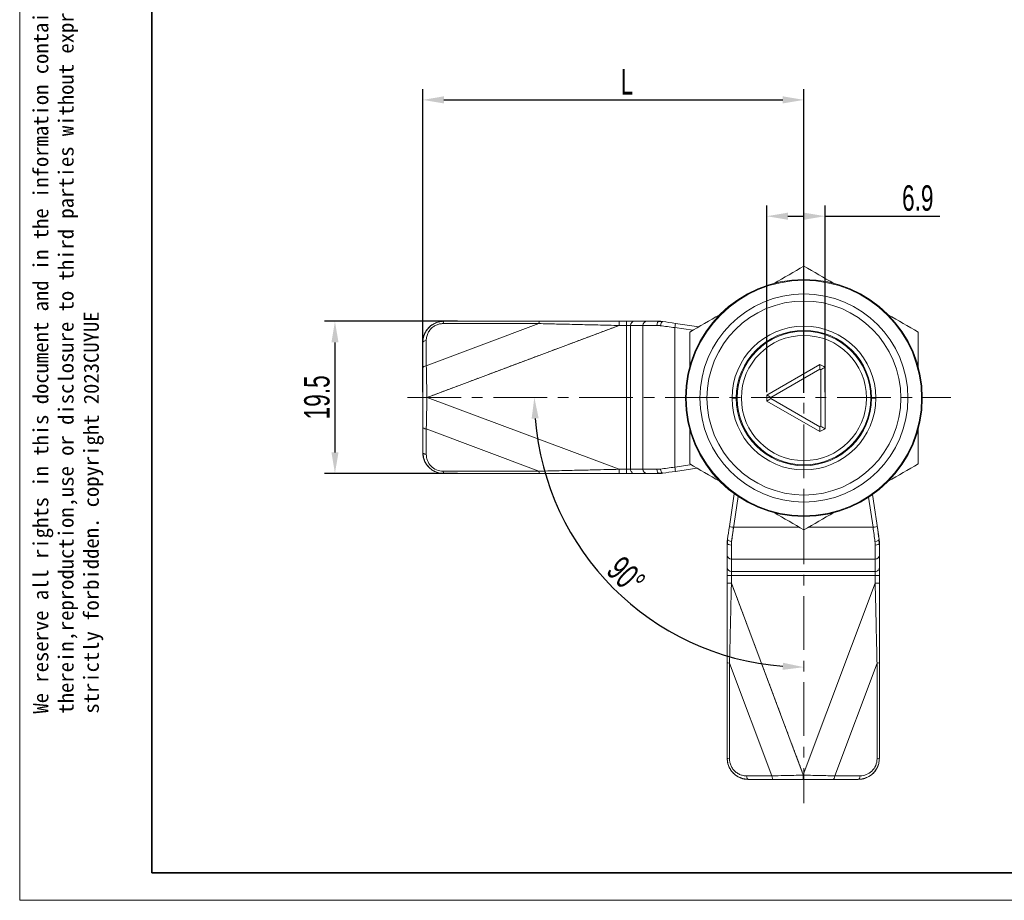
# Model space of a CAD drawing. Header units: millimetres. Extents: x 2948 to 3214, y 1377 to 1606.
# Tile 1 of 12: x 2948 to 3064, y 1377 to 1481. Entities that reach past the tile are written whole.
import ezdxf

# ---------------------------------------------------------------- set-up
doc = ezdxf.new("R2010")
doc.units = ezdxf.units.MM
doc.linetypes.add('CENTER', pattern=[10.16, 6.35, -1.27, 1.27, -1.27])
doc.layers.get('Defpoints').update_dxf_attribs({"lineweight": 18})
for name, color, linetype, lineweight in [('1', 7, 'Continuous', 18), ('10', 7, 'Continuous', 18), ('20', 7, 'Continuous', 18), ('中心线层', 1, 'CENTER', 18), ('尺寸线层', 3, 'Continuous', 18), ('粗实线层', 7, 'Continuous', 35), ('细实线层', 3, 'Continuous', 18)]:
    doc.layers.add(name, color=color, linetype=linetype, lineweight=lineweight)
doc.styles.get("Standard").update_dxf_attribs({"font": 'arial.ttf'})
doc.styles.add('标准', font='txt', dxfattribs={"width": 0.667})
doc.dimstyles.new('对齐', dxfattribs={"dimtxt": 3, "dimasz": 2.5, "dimexe": 1.25, "dimexo": 0.625, "dimtad": 1, "dimdsep": 46, "dimtxsty": '标准', "dimcen": 2.5, "dimdle": 5, "dimclrd": 3, "dimclre": 3, "dimclrt": 3, "dimadec": 0, "dimazin": 0, "dimtfac": 1, "dimtmove": 0, "dimatfit": 3, "dimfxl": 1, "dimtolj": 1, "dimarcsym": 0})

# ---------------------------------------------------------------- blocks, each defined once
blk = doc.blocks.new('*D18')
at = {"layer": 'Defpoints', "color": 0, "transparency": 16777216}
for p in [(3000.17, 1445.72), (2985.04, 1427.72), (3000.17, 1427.72)]:
    blk.add_point(p, dxfattribs=at)
at = {"layer": '尺寸线层', "color": 3, "linetype": 'Continuous', "lineweight": -2, "transparency": 16777216}
for p, q in [((2999.55, 1445.72), (2983.79, 1445.72)), ((2985.04, 1443.22), (2985.04, 1430.22)), ((2999.55, 1427.72), (2983.79, 1427.72))]:
    blk.add_line(p, q, dxfattribs=at)
at = {"layer": '尺寸线层', "color": 3, "transparency": 16777216}
for points in [[(2984.63, 1443.22), (2985.46, 1443.22), (2985.04, 1445.72)], [(2984.63, 1430.22), (2985.46, 1430.22), (2985.04, 1427.72)]]:
    blk.add_solid(points, dxfattribs=at)
at = {"layer": '尺寸线层', "color": 3, "transparency": 16777216, "insert": (2982.92, 1436.72), "char_height": 3, "width": 11.2995, "attachment_point": 5, "rotation": 90, "style": '标准'}
blk.add_mtext('\\A1;19.5', dxfattribs=at)
blk = doc.blocks.new('*D19')
at = {"layer": 'Defpoints', "color": 0, "transparency": 16777216}
for p in [(3040.5, 1471.88), (2995.42, 1436.72), (3040.5, 1436.64)]:
    blk.add_point(p, dxfattribs=at)
at = {"layer": '尺寸线层', "color": 3, "linetype": 'Continuous', "lineweight": -2, "transparency": 16777216}
for p, q in [((2995.42, 1437.34), (2995.42, 1473.13)), ((3040.5, 1437.27), (3040.5, 1473.13)), ((2997.92, 1471.88), (3038, 1471.88))]:
    blk.add_line(p, q, dxfattribs=at)
at = {"layer": '尺寸线层', "color": 3, "transparency": 16777216}
for points in [[(2997.92, 1472.3), (2997.92, 1471.46), (2995.42, 1471.88)], [(3038, 1472.3), (3038, 1471.46), (3040.5, 1471.88)]]:
    blk.add_solid(points, dxfattribs=at)
at = {"layer": '尺寸线层', "color": 3, "transparency": 16777216, "insert": (3019.57, 1474.01), "char_height": 3, "width": 6, "attachment_point": 5, "style": '标准'}
blk.add_mtext('\\A1;L', dxfattribs=at)
blk = doc.blocks.new('*D20')
at = {"layer": 'Defpoints', "color": 0, "transparency": 16777216}
for p in [(3040.5, 1453.85), (2993.61, 1436.72), (3057.89, 1436.72), (3012.89, 1420.77), (3040.5, 1388.77)]:
    blk.add_point(p, dxfattribs=at)
at = {"layer": '尺寸线层', "color": 3, "linetype": 'Continuous', "lineweight": -2, "transparency": 16777216}
blk.add_arc((3040.5, 1436.72), 31.88, 184.4937, 265.5063, dxfattribs=at)
at = {"layer": '尺寸线层', "color": 3, "transparency": 16777216}
for points in [[(3008.3, 1434.2), (3009.13, 1434.24), (3008.62, 1436.72)], [(3038.02, 1405.35), (3037.98, 1404.51), (3040.5, 1404.83)]]:
    blk.add_solid(points, dxfattribs=at)
at = {"layer": '尺寸线层', "color": 3, "transparency": 16777216, "insert": (3019.46, 1415.67), "char_height": 3, "width": 10.2042, "attachment_point": 5, "rotation": 315, "style": '标准'}
blk.add_mtext('\\A1;90°', dxfattribs=at)
blk = doc.blocks.new('*D28')
at = {"layer": 'Defpoints', "color": 0, "transparency": 16777216}
for p in [(3043, 1458.13), (3036.1, 1436.72), (3043, 1436.72)]:
    blk.add_point(p, dxfattribs=at)
at = {"layer": '尺寸线层', "color": 3, "linetype": 'Continuous', "lineweight": -2, "transparency": 16777216}
for p, q in [((3036.1, 1437.34), (3036.1, 1459.38)), ((3043, 1437.34), (3043, 1459.38)), ((3038.6, 1458.13), (3040.5, 1458.13)), ((3043, 1458.13), (3056.58, 1458.13))]:
    blk.add_line(p, q, dxfattribs=at)
at = {"layer": '尺寸线层', "color": 3, "transparency": 16777216}
for points in [[(3038.6, 1458.55), (3038.6, 1457.71), (3036.1, 1458.13)], [(3040.5, 1458.55), (3040.5, 1457.71), (3043, 1458.13)]]:
    blk.add_solid(points, dxfattribs=at)
at = {"layer": '尺寸线层', "color": 3, "transparency": 16777216, "insert": (3053.96, 1460.26), "char_height": 3, "width": 8.5764, "attachment_point": 5, "style": '标准'}
blk.add_mtext('\\A1;6.9', dxfattribs=at)

msp = doc.modelspace()

# ---------------------------------------------------------------- linework, layer by layer
at = {"layer": '1', "color": 0, "linetype": 'CENTER', "lineweight": 5}
for points in [[(3018.632, 1445.217), (2995.923, 1436.701)], [(3031.924, 1414.774), (3040.44, 1392.066)]]:
    msp.add_open_spline(points, degree=1, dxfattribs=at)
at = {"layer": '10', "color": 0, "linetype": 'Continuous', "lineweight": 5}
for p, q in [((3040.499, 1450.641), (3040.499, 1450.557)), ((3040.499, 1450.557), (3040.499, 1448.938)), ((3040.499, 1448.106), (3040.499, 1448.938)), ((3040.499, 1444.541), (3040.499, 1444.641)), ((3040.499, 1444.541), (3040.499, 1444.041)), ((3031.999, 1436.641), (3032.499, 1436.641)), ((3048.999, 1436.641), (3048.499, 1436.641)), ((3040.499, 1428.741), (3040.499, 1429.241)), ((3040.499, 1428.741), (3040.499, 1428.641)), ((3040.499, 1425.177), (3040.499, 1424.345)), ((3040.499, 1422.725), (3040.499, 1424.345)), ((3040.499, 1422.641), (3040.499, 1422.725))]:
    msp.add_line(p, q, dxfattribs=at)
at = {"layer": '10', "color": 0, "linetype": 'Continuous'}
for p, q in [((3026.999, 1444.436), (3026.999, 1440.349)), ((3053.999, 1444.436), (3053.999, 1440.349)), ((3036.114, 1436.996), (3042.385, 1440.617)), ((3042.999, 1440.262), (3042.999, 1433.021)), ((3042.399, 1440.047), (3036.6, 1436.699)), ((3042.499, 1433.293), (3042.499, 1439.99)), ((3042.385, 1432.666), (3036.114, 1436.287)), ((3036.6, 1436.583), (3042.399, 1433.235)), ((3026.999, 1432.933), (3026.999, 1428.847)), ((3053.999, 1432.933), (3053.999, 1428.847))]:
    msp.add_line(p, q, dxfattribs=at)
for radius, start, end in [(14, 90, 270), (14, 270, 90), (8, 0, 180), (7.9, 90, 270), (7.4, 90, 270), (7.9, 270, 90), (7.4, 270, 90), (4.4, 55.37646, 64.62354), (3.9, 59.14811, 60.85189), (4.4, 175.37646, 184.62354), (8, 180, 0), (3.9, 179.14811, 180.85189), (3.9, 299.14811, 300.85189), (4.4, 295.37646, 304.62354)]:
    msp.add_arc((3040.499, 1436.641), radius, start, end, dxfattribs=at)
at = {"layer": '10', "color": 0, "linetype": 'Continuous', "lineweight": 5}
for radius, start, end in [(13.916, 90, 270), (13.916, 270, 90), (12.297, 90, 270), (12.297, 270, 90), (11.465, 90, 270), (11.465, 270, 90), (8.5, 0, 180), (8.5, 180, 0)]:
    msp.add_arc((3040.499, 1436.641), radius, start, end, dxfattribs=at)
at = {"layer": '10', "color": 0, "linetype": 'Continuous'}
for points in [[(3040.499, 1452.23), (3039.336, 1451.558), (3038.158, 1450.878), (3036.961, 1450.187)], [(3044.038, 1450.187), (3042.84, 1450.878), (3041.663, 1451.558), (3040.499, 1452.23)], [(3030.538, 1446.479), (3029.34, 1445.787), (3028.163, 1445.107), (3026.999, 1444.436)], [(3053.999, 1444.436), (3052.836, 1445.107), (3051.658, 1445.787), (3050.461, 1446.479)], [(3042.385, 1440.617), (3042.393, 1440.428), (3042.397, 1440.238), (3042.399, 1440.047)], [(3042.499, 1439.99), (3042.665, 1440.084), (3042.832, 1440.174), (3042.999, 1440.262)], [(3036.6, 1436.699), (3036.435, 1436.796), (3036.273, 1436.895), (3036.114, 1436.996)], [(3036.114, 1436.287), (3036.273, 1436.388), (3036.435, 1436.487), (3036.6, 1436.583)], [(3042.999, 1433.021), (3042.832, 1433.108), (3042.665, 1433.199), (3042.499, 1433.293)], [(3042.399, 1433.235), (3042.397, 1433.045), (3042.393, 1432.855), (3042.385, 1432.666)], [(3026.999, 1428.847), (3028.163, 1428.175), (3029.34, 1427.496), (3030.538, 1426.804)], [(3050.461, 1426.804), (3051.658, 1427.496), (3052.836, 1428.175), (3053.999, 1428.847)], [(3036.961, 1423.096), (3038.158, 1422.404), (3039.336, 1421.725), (3040.499, 1421.053)], [(3040.499, 1421.053), (3041.663, 1421.725), (3042.84, 1422.404), (3044.038, 1423.096)]]:
    msp.add_open_spline(points, degree=3, dxfattribs=at)
at = {"layer": '20', "color": 0, "linetype": 'Continuous', "lineweight": 5}
for p, q in [((3009.158, 1445.437), (2995.841, 1440.443)), ((2995.965, 1436.717), (3018.632, 1445.217)), ((3009.158, 1445.437), (2997.841, 1445.437)), ((3019.526, 1445.217), (3018.632, 1445.217)), ((3019.526, 1445.217), (3019.526, 1445.717)), ((3019.526, 1428.217), (3019.526, 1445.217)), ((3019.996, 1445.217), (3019.526, 1445.217)), ((3021.466, 1445.217), (3019.996, 1445.217)), ((3019.996, 1445.217), (3019.996, 1428.217)), ((3021.466, 1428.217), (3021.466, 1445.217)), ((3023.107, 1445.217), (3021.466, 1445.217)), ((3025.225, 1444.965), (3025.225, 1428.468)), ((3025.225, 1444.965), (3027.36, 1444.644)), ((2995.841, 1440.443), (2995.841, 1443.437)), ((3018.632, 1428.217), (2995.965, 1436.717)), ((2995.841, 1432.99), (3009.158, 1427.996)), ((2995.841, 1432.99), (2995.841, 1429.996)), ((3027.055, 1428.744), (3025.225, 1428.468)), ((3009.158, 1427.996), (2997.841, 1427.996)), ((3018.632, 1428.217), (3019.526, 1428.217)), ((3019.526, 1428.217), (3019.996, 1428.217)), ((3019.526, 1427.717), (3019.526, 1428.217)), ((3019.996, 1428.217), (3021.466, 1428.217)), ((3021.466, 1428.217), (3023.107, 1428.217)), ((3031.921, 1419.68), (3032.723, 1425)), ((3048.139, 1424.91), (3048.673, 1421.367)), ((3032.175, 1421.367), (3039.955, 1421.367)), ((3041.043, 1421.367), (3048.673, 1421.367)), ((3031.924, 1419.249), (3031.924, 1417.608)), ((3048.924, 1417.608), (3048.924, 1419.249)), ((3048.924, 1417.608), (3031.924, 1417.608)), ((3031.924, 1417.608), (3031.924, 1416.138)), ((3048.924, 1416.138), (3048.924, 1417.608)), ((3031.924, 1416.138), (3031.924, 1415.668)), ((3031.924, 1416.138), (3048.924, 1416.138)), ((3048.924, 1415.668), (3048.924, 1416.138)), ((3031.924, 1415.668), (3031.424, 1415.668)), ((3048.924, 1415.668), (3031.924, 1415.668)), ((3031.924, 1415.668), (3031.924, 1414.774)), ((3040.424, 1392.107), (3031.924, 1414.774)), ((3048.924, 1414.774), (3040.424, 1392.107)), ((3048.924, 1414.774), (3048.924, 1415.668)), ((3049.424, 1415.668), (3048.924, 1415.668)), ((3031.704, 1405.3), (3036.697, 1391.984)), ((3031.704, 1405.3), (3031.704, 1393.984)), ((3044.151, 1391.984), (3049.145, 1405.3)), ((3049.145, 1405.3), (3049.145, 1393.984)), ((3036.697, 1391.984), (3033.704, 1391.984)), ((3044.151, 1391.984), (3047.145, 1391.984))]:
    msp.add_line(p, q, dxfattribs=at)
at = {"layer": '20', "color": 0, "linetype": 'Continuous'}
for p, q in [((3009.241, 1445.717), (2997.924, 1445.717)), ((3018.632, 1445.717), (3019.526, 1445.717)), ((3018.632, 1445.217), (3018.632, 1445.717)), ((3020.466, 1445.717), (3019.526, 1445.717)), ((3021.936, 1445.717), (3020.466, 1445.717)), ((3023.372, 1445.717), (3021.936, 1445.717)), ((3025.299, 1445.46), (3028.054, 1445.045)), ((2995.424, 1443.217), (2995.424, 1440.223)), ((2995.424, 1440.223), (2995.424, 1436.717)), ((2995.424, 1436.717), (2995.424, 1433.21)), ((2995.965, 1436.717), (2995.947, 1436.717)), ((2995.424, 1433.21), (2995.424, 1430.217)), ((2997.924, 1427.717), (3009.241, 1427.717)), ((3018.632, 1427.717), (3018.632, 1428.216)), ((3019.526, 1427.717), (3018.632, 1427.717)), ((3019.526, 1427.717), (3020.466, 1427.717)), ((3020.466, 1427.717), (3021.936, 1427.717)), ((3021.936, 1427.717), (3023.372, 1427.717)), ((3027.848, 1428.357), (3025.299, 1427.973)), ((3031.681, 1421.442), (3032.265, 1425.319)), ((3048.598, 1425.221), (3049.345, 1420.266)), ((3031.424, 1419.514), (3031.424, 1418.078)), ((3049.424, 1418.078), (3049.424, 1419.514)), ((3031.424, 1418.078), (3031.424, 1416.608)), ((3049.424, 1416.608), (3049.424, 1418.078)), ((3031.424, 1416.608), (3031.424, 1415.668)), ((3049.424, 1415.668), (3049.424, 1416.608)), ((3031.424, 1414.774), (3031.424, 1415.668)), ((3031.924, 1414.774), (3031.424, 1414.774)), ((3049.424, 1414.774), (3048.924, 1414.774)), ((3049.424, 1415.668), (3049.424, 1414.774)), ((3031.424, 1405.383), (3031.424, 1394.066)), ((3049.424, 1394.066), (3049.424, 1405.383)), ((3033.924, 1391.566), (3036.918, 1391.566)), ((3040.424, 1392.107), (3040.424, 1392.089)), ((3040.424, 1392.089), (3040.424, 1392.066)), ((3043.93, 1391.566), (3046.924, 1391.566))]:
    msp.add_line(p, q, dxfattribs=at)
for centre, major_axis, ratio, start_param, end_param in [((3009.241, 1445.217), (0, -0.5), 0.1842885, 3.1415908, 4.2556159), ((3023.372, 1445.217), (0, -0.5), 0.5293795, 3.1415926, 4.712389), ((3025.298, 1445.46), (3.531, -0.532), 0.0000343, 1.5705317, 2.0030219), ((2995.924, 1443.217), (0.5, 0), 0.4472136, 1.7369552, 3.1415926), ((2995.924, 1440.223), (-0.5, 0), 0.4472136, 4.8785479, 6.2831853), ((2995.924, 1433.21), (0.5, 0), 0.4472136, 3.1415927, 4.5462301), ((2995.924, 1430.217), (-0.5, 0), 0.4472136, 0, 1.4046375), ((3009.241, 1428.217), (0, -0.5), 0.1842885, 5.169162, 6.2831853), ((3023.372, 1428.217), (0, -0.5), 0.5293794, 4.712389, 6.2831853), ((3025.299, 1427.973), (-3.534, -0.533), 0.0000088, 1.1387701, 1.5709007), ((3031.681, 1421.441), (0.532, 3.531), 0.0000343, 1.5705317, 2.0030219), ((3049.167, 1421.441), (0.533, -3.534), 0.0000088, 1.1387701, 1.5709007), ((3031.924, 1419.514), (0.5, 0), 0.5293795, 3.1415926, 4.712389), ((3048.924, 1419.514), (0.5, 0), 0.5293794, 4.712389, 6.2831853), ((3031.924, 1405.383), (0.5, 0), 0.1842885, 3.1415908, 4.2556159), ((3048.924, 1405.383), (0.5, 0), 0.1842885, 5.169162, 6.2831853), ((3033.924, 1392.066), (0, 0.5), 0.4472136, 1.7369552, 3.1415926), ((3036.918, 1392.066), (0, -0.5), 0.4472136, 4.8785479, 6.2831853), ((3043.93, 1392.066), (0, 0.5), 0.4472136, 3.1415927, 4.5462301), ((3046.924, 1392.066), (0, -0.5), 0.4472136, 0, 1.4046375)]:
    msp.add_ellipse(centre, major_axis=major_axis, ratio=ratio, start_param=start_param, end_param=end_param, dxfattribs=at)
at = {"layer": '20', "color": 0, "linetype": 'Continuous', "lineweight": 5}
for centre, major_axis, start_param, end_param in [((3020.466, 1445.217), (0, 0.5), 0, 1.5707963), ((3021.936, 1445.217), (0, -0.5), 3.1415927, 4.712389), ((3020.466, 1428.217), (0, 0.5), 1.5707963, 3.1415927), ((3021.936, 1428.217), (0, -0.5), 4.712389, 6.2831853), ((3031.924, 1418.078), (0.5, 0), 3.1415927, 4.712389), ((3048.924, 1418.078), (0.5, 0), 4.712389, 6.2831853), ((3031.924, 1416.608), (-0.5, 0), 0, 1.5707963), ((3048.924, 1416.608), (-0.5, 0), 1.5707963, 3.1415927)]:
    msp.add_ellipse(centre, major_axis=major_axis, ratio=0.9396926, start_param=start_param, end_param=end_param, dxfattribs=at)
at = {"layer": '20', "color": 0, "linetype": 'Continuous'}
for points, knots in [([(2997.924, 1445.717), (2997.694, 1445.698), (2997.215, 1445.66), (2996.519, 1445.331), (2995.925, 1444.789), (2995.505, 1444.051), (2995.452, 1443.5), (2995.424, 1443.217)], [0, 0, 0, 0, 0.6760088, 1.4094766, 2.1966815, 3.0339348, 3.9207223, 3.9207223, 3.9207223, 3.9207223]), ([(2997.93, 1445.707), (2997.763, 1445.71), (2997.435, 1445.68), (2996.947, 1445.533), (2996.502, 1445.289), (2996.121, 1444.965), (2995.828, 1444.593), (2995.692, 1444.326), (2995.64, 1444.194)], [0, 0, 0, 0, 0.4929208, 0.988606, 1.4850043, 1.9799081, 2.4719073, 2.9140149, 2.9140149, 2.9140149, 2.9140149]), ([(3018.632, 1445.717), (3018.055, 1445.717), (3016.482, 1445.717), (3014.125, 1445.717), (3011.568, 1445.717), (3010.017, 1445.717), (3009.241, 1445.717)], [0, 0, 0, 0, 1.7211058, 4.6946003, 7.0409483, 9.3907918, 9.3907918, 9.3907918, 9.3907918]), ([(3023.107, 1445.217), (3023.143, 1445.217), (3023.249, 1445.215), (3023.392, 1445.206), (3023.499, 1445.193), (3023.533, 1445.189)], [0, 0, 0, 0, 0.10974136, 0.32651152, 0.42714445, 0.42714445, 0.42714445, 0.42714445]), ([(3023.372, 1445.717), (3023.422, 1445.717), (3023.521, 1445.714), (3023.67, 1445.703), (3023.77, 1445.691), (3023.819, 1445.683)], [0, 0, 0, 0, 0.1496086, 0.29921721, 0.44881546, 0.44881546, 0.44881546, 0.44881546]), ([(2995.924, 1436.717), (2995.868, 1436.717), (2995.746, 1436.717), (2995.581, 1436.717), (2995.451, 1436.717), (2995.433, 1436.717), (2995.424, 1436.717)], [0, 0, 0, 0, 0.10579575, 0.23467075, 0.36034082, 0.49970401, 0.49970401, 0.49970401, 0.49970401]), ([(2997.924, 1427.717), (2997.709, 1427.733), (2997.279, 1427.765), (2996.671, 1428.023), (2996.075, 1428.473), (2995.544, 1429.216), (2995.466, 1429.865), (2995.424, 1430.217)], [0, 0, 0, 0, 0.6344766, 1.2646004, 1.8977834, 2.8261562, 3.9188995, 3.9188995, 3.9188995, 3.9188995]), ([(2995.641, 1429.237), (2995.693, 1429.106), (2995.828, 1428.84), (2996.121, 1428.468), (2996.502, 1428.144), (2996.947, 1427.9), (2997.435, 1427.753), (2997.763, 1427.723), (2997.93, 1427.725)], [0, 0, 0, 0, 0.4397749, 0.931944, 1.4270294, 1.9236178, 2.4194967, 2.9126076, 2.9126076, 2.9126076, 2.9126076]), ([(3009.241, 1427.717), (3010.017, 1427.717), (3011.568, 1427.717), (3013.682, 1427.717), (3015.459, 1427.717), (3016.796, 1427.717), (3017.818, 1427.717), (3018.396, 1427.717), (3018.632, 1427.717)], [0, 0, 0, 0, 2.3493619, 4.6954731, 6.3382235, 7.6682963, 8.6860192, 9.3907891, 9.3907891, 9.3907891, 9.3907891]), ([(3023.533, 1428.244), (3023.499, 1428.24), (3023.392, 1428.228), (3023.249, 1428.218), (3023.143, 1428.217), (3023.107, 1428.217)], [0, 0, 0, 0, 0.1005871, 0.31735751, 0.42715249, 0.42715249, 0.42715249, 0.42715249]), ([(3031.424, 1419.514), (3031.424, 1419.564), (3031.427, 1419.663), (3031.438, 1419.812), (3031.45, 1419.912), (3031.458, 1419.961)], [0, 0, 0, 0, 0.1496086, 0.29921721, 0.44881546, 0.44881546, 0.44881546, 0.44881546]), ([(3031.924, 1419.25), (3031.924, 1419.285), (3031.926, 1419.391), (3031.935, 1419.534), (3031.948, 1419.641), (3031.952, 1419.675)], [0, 0, 0, 0, 0.10974136, 0.32651152, 0.42714445, 0.42714445, 0.42714445, 0.42714445]), ([(3048.896, 1419.675), (3048.901, 1419.641), (3048.913, 1419.534), (3048.922, 1419.391), (3048.924, 1419.285), (3048.924, 1419.25)], [0, 0, 0, 0, 0.1005871, 0.31735751, 0.42715249, 0.42715249, 0.42715249, 0.42715249]), ([(3031.424, 1414.774), (3031.424, 1414.197), (3031.424, 1412.624), (3031.424, 1410.268), (3031.424, 1407.711), (3031.424, 1406.159), (3031.424, 1405.383)], [0, 0, 0, 0, 1.7211058, 4.6946003, 7.0409483, 9.3907918, 9.3907918, 9.3907918, 9.3907918]), ([(3049.424, 1405.383), (3049.424, 1406.159), (3049.424, 1407.71), (3049.424, 1409.824), (3049.424, 1411.602), (3049.424, 1412.938), (3049.424, 1413.96), (3049.424, 1414.538), (3049.424, 1414.774)], [0, 0, 0, 0, 2.3493619, 4.6954731, 6.3382235, 7.6682963, 8.6860192, 9.3907891, 9.3907891, 9.3907891, 9.3907891]), ([(3031.424, 1394.066), (3031.443, 1393.836), (3031.481, 1393.357), (3031.809, 1392.661), (3032.352, 1392.067), (3033.09, 1391.647), (3033.641, 1391.594), (3033.924, 1391.566)], [0, 0, 0, 0, 0.6760088, 1.4094766, 2.1966815, 3.0339348, 3.9207223, 3.9207223, 3.9207223, 3.9207223]), ([(3031.433, 1394.072), (3031.431, 1393.905), (3031.46, 1393.577), (3031.608, 1393.089), (3031.852, 1392.644), (3032.176, 1392.263), (3032.548, 1391.97), (3032.814, 1391.834), (3032.946, 1391.782)], [0, 0, 0, 0, 0.4929208, 0.988606, 1.4850043, 1.9799081, 2.4719073, 2.9140149, 2.9140149, 2.9140149, 2.9140149]), ([(3049.424, 1394.066), (3049.408, 1393.851), (3049.376, 1393.421), (3049.118, 1392.813), (3048.668, 1392.218), (3047.925, 1391.686), (3047.275, 1391.608), (3046.924, 1391.566)], [0, 0, 0, 0, 0.6344766, 1.2646004, 1.8977834, 2.8261562, 3.9188995, 3.9188995, 3.9188995, 3.9188995]), ([(3047.904, 1391.783), (3048.035, 1391.835), (3048.301, 1391.97), (3048.673, 1392.263), (3048.997, 1392.644), (3049.241, 1393.089), (3049.388, 1393.577), (3049.417, 1393.906), (3049.415, 1394.072)], [0, 0, 0, 0, 0.4397749, 0.931944, 1.4270294, 1.9236178, 2.4194967, 2.9126076, 2.9126076, 2.9126076, 2.9126076]), ([(3040.424, 1392.066), (3040.424, 1392.011), (3040.424, 1391.888), (3040.424, 1391.723), (3040.424, 1391.593), (3040.424, 1391.576), (3040.424, 1391.566)], [0, 0, 0, 0, 0.10579575, 0.23467075, 0.36034082, 0.49970401, 0.49970401, 0.49970401, 0.49970401])]:
    msp.add_open_spline(points, degree=3, knots=knots, dxfattribs=at)
for points, degree in [([(2995.841, 1443.437), (2995.846, 1443.612), (2995.888, 1443.942), (2996.048, 1444.355), (2996.304, 1444.745), (2996.635, 1445.051), (2997.009, 1445.273), (2997.424, 1445.408), (2997.701, 1445.437), (2997.841, 1445.437)], 3), ([(3023.738, 1445.657), (3023.278, 1445.685)], 1), ([(3023.819, 1445.683), (3023.793, 1445.687), (3023.765, 1445.677), (3023.737, 1445.655)], 3), ([(2995.64, 1444.194), (2995.413, 1443.762), (2995.453, 1443.271)], 2), ([(2995.947, 1436.717), (2995.939, 1436.717), (2995.932, 1436.717), (2995.924, 1436.717)], 3), ([(2995.453, 1430.163), (2995.413, 1429.671), (2995.641, 1429.237)], 2), ([(3023.278, 1427.747), (3023.738, 1427.775)], 1), ([(3023.819, 1427.75), (3023.77, 1427.743), (3023.67, 1427.73), (3023.521, 1427.719), (3023.422, 1427.717), (3023.372, 1427.717)], 3), ([(3031.483, 1419.88), (3031.455, 1419.42)], 1), ([(3031.458, 1419.961), (3031.454, 1419.935), (3031.464, 1419.907), (3031.485, 1419.879)], 3), ([(3049.393, 1419.42), (3049.365, 1419.881)], 1), ([(3049.391, 1419.961), (3049.398, 1419.912), (3049.411, 1419.812), (3049.422, 1419.663), (3049.424, 1419.564), (3049.424, 1419.514)], 3), ([(3033.704, 1391.984), (3033.528, 1391.988), (3033.198, 1392.03), (3032.786, 1392.19), (3032.396, 1392.446), (3032.089, 1392.777), (3031.867, 1393.151), (3031.733, 1393.566), (3031.703, 1393.843), (3031.704, 1393.984)], 3), ([(3032.946, 1391.782), (3033.379, 1391.555), (3033.87, 1391.595)], 2), ([(3036.918, 1391.566), (3037.275, 1391.566), (3038.011, 1391.566), (3039.197, 1391.566), (3040.01, 1391.566), (3040.424, 1391.566)], 3), ([(3040.424, 1391.566), (3040.839, 1391.566), (3041.651, 1391.566), (3042.837, 1391.566), (3043.573, 1391.566), (3043.93, 1391.566)], 3), ([(3046.978, 1391.595), (3047.47, 1391.555), (3047.904, 1391.783)], 2)]:
    msp.add_open_spline(points, degree=degree, dxfattribs=at)
at = {"layer": '20', "color": 0, "linetype": 'Continuous', "lineweight": 5}
for points in [[(2997.924, 1445.717), (2997.89, 1445.717), (2997.857, 1445.604), (2997.841, 1445.437)], [(3023.538, 1445.22), (3023.536, 1445.209), (3023.535, 1445.199), (3023.533, 1445.189)], [(3023.533, 1445.189), (3024.061, 1445.12), (3024.643, 1445.043), (3025.225, 1444.965)], [(3023.737, 1445.655), (3023.651, 1445.589), (3023.567, 1445.415), (3023.538, 1445.22)], [(3025.299, 1445.46), (3025.299, 1445.46), (3025.264, 1445.224), (3025.225, 1444.965)], [(2997.841, 1427.996), (2997.857, 1427.829), (2997.89, 1427.717), (2997.924, 1427.717)], [(3025.225, 1428.468), (3024.643, 1428.391), (3024.062, 1428.313), (3023.533, 1428.244)], [(3023.533, 1428.244), (3023.535, 1428.235), (3023.536, 1428.225), (3023.537, 1428.215)], [(3023.819, 1427.75), (3023.698, 1427.732), (3023.581, 1427.923), (3023.537, 1428.215)], [(3025.225, 1428.468), (3025.264, 1428.209), (3025.299, 1427.973), (3025.299, 1427.973)], [(3031.681, 1421.442), (3031.681, 1421.442), (3031.916, 1421.406), (3032.175, 1421.367)], [(3031.952, 1419.675), (3032.021, 1420.204), (3032.098, 1420.785), (3032.175, 1421.367)], [(3048.673, 1421.367), (3048.932, 1421.406), (3049.167, 1421.442), (3049.167, 1421.442)], [(3048.673, 1421.367), (3048.75, 1420.785), (3048.827, 1420.204), (3048.896, 1419.675)], [(3031.485, 1419.879), (3031.551, 1419.793), (3031.725, 1419.709), (3031.921, 1419.68)], [(3031.921, 1419.68), (3031.931, 1419.678), (3031.942, 1419.677), (3031.952, 1419.675)], [(3048.896, 1419.675), (3048.906, 1419.677), (3048.916, 1419.678), (3048.925, 1419.679)], [(3049.391, 1419.961), (3049.409, 1419.84), (3049.218, 1419.723), (3048.925, 1419.679)], [(3031.424, 1394.066), (3031.424, 1394.032), (3031.537, 1393.999), (3031.704, 1393.984)], [(3049.145, 1393.984), (3049.311, 1393.999), (3049.424, 1394.032), (3049.424, 1394.066)]]:
    msp.add_open_spline(points, degree=3, dxfattribs=at)
for points, knots in [([(3018.632, 1445.217), (3017.798, 1445.236), (3016.148, 1445.274), (3013.686, 1445.332), (3011.357, 1445.386), (3009.855, 1445.421), (3009.158, 1445.437)], [0, 0, 0, 0, 2.4859735, 4.9221522, 7.3630304, 9.4760446, 9.4760446, 9.4760446, 9.4760446]), ([(2995.841, 1440.443), (2995.851, 1439.949), (2995.875, 1438.765), (2995.906, 1437.471), (2995.924, 1436.717)], [0, 0, 0, 0, 1.5574509, 3.7274362, 3.7274362, 3.7274362, 3.7274362]), ([(2995.924, 1436.717), (2995.915, 1436.34), (2995.901, 1435.692), (2995.88, 1434.723), (2995.86, 1433.846), (2995.847, 1433.265), (2995.841, 1432.99)], [0, 0, 0, 0, 1.088277, 1.8747714, 2.8518054, 3.7277662, 3.7277662, 3.7277662, 3.7277662]), ([(2997.841, 1427.996), (2997.575, 1427.996), (2997.032, 1428.105), (2996.127, 1428.738), (2995.841, 1429.504), (2995.841, 1429.996)], [0, 0, 0, 0, 0.7822085, 1.5644169, 3.1288338, 3.1288338, 3.1288338, 3.1288338]), ([(3009.158, 1427.996), (3009.855, 1428.012), (3011.357, 1428.047), (3013.554, 1428.099), (3016.015, 1428.154), (3017.665, 1428.193), (3018.632, 1428.217)], [0, 0, 0, 0, 2.1134409, 4.554675, 6.5920366, 9.4760451, 9.4760451, 9.4760451, 9.4760451]), ([(3031.924, 1414.774), (3031.905, 1413.94), (3031.866, 1412.29), (3031.809, 1409.828), (3031.754, 1407.499), (3031.72, 1405.997), (3031.704, 1405.3)], [0, 0, 0, 0, 2.4859735, 4.9221522, 7.3630304, 9.4760446, 9.4760446, 9.4760446, 9.4760446]), ([(3049.145, 1405.3), (3049.129, 1405.997), (3049.094, 1407.499), (3049.042, 1409.696), (3048.987, 1412.157), (3048.947, 1413.807), (3048.924, 1414.774)], [0, 0, 0, 0, 2.1134409, 4.554675, 6.5920366, 9.4760451, 9.4760451, 9.4760451, 9.4760451]), ([(3049.145, 1393.984), (3049.145, 1393.717), (3049.035, 1393.174), (3048.403, 1392.27), (3047.636, 1391.984), (3047.145, 1391.984)], [0, 0, 0, 0, 0.7822085, 1.5644169, 3.1288338, 3.1288338, 3.1288338, 3.1288338]), ([(3036.697, 1391.984), (3037.192, 1391.993), (3038.375, 1392.017), (3039.67, 1392.048), (3040.424, 1392.066)], [0, 0, 0, 0, 1.5574509, 3.7274362, 3.7274362, 3.7274362, 3.7274362]), ([(3040.424, 1392.066), (3040.8, 1392.057), (3041.448, 1392.043), (3042.417, 1392.022), (3043.295, 1392.002), (3043.876, 1391.99), (3044.151, 1391.984)], [0, 0, 0, 0, 1.088277, 1.8747714, 2.8518054, 3.7277662, 3.7277662, 3.7277662, 3.7277662])]:
    msp.add_open_spline(points, degree=3, knots=knots, dxfattribs=at)
at = {"layer": '中心线层'}
for p, q in [((3040.499, 1453.849), (3040.499, 1388.765)), ((2993.614, 1436.717), (3057.889, 1436.717))]:
    msp.add_line(p, q, dxfattribs=at)
at = {"layer": '粗实线层'}
msp.add_lwpolyline([(2963.399, 1557.104), (3203.911, 1557.104), (3203.911, 1380.528), (2963.399, 1380.528)], close=True, dxfattribs=at)
at = {"layer": '细实线层'}
msp.add_lwpolyline([(2947.762, 1561.49), (3208.297, 1561.49), (3208.297, 1377.274), (2947.762, 1377.274)], close=True, dxfattribs=at)

# ---------------------------------------------------------------- texts
at = {"layer": '粗实线层', "color": 3, "insert": (2949.354, 1399.337), "char_height": 1.791809, "width": 105.26883, "attachment_point": 1, "rotation": 90}
msp.add_mtext('{\\fSimHei|b0|i0|c0|p34;We reserve all rights in this document and in the information contained therein,reproduction,use or disclosure to third parties without express authority is strictly forbidden. copyright 2023CUYUE}', dxfattribs=at)

# ---------------------------------------------------------------- dimensions: what is measured, and where the dimension line sits
at = {"layer": '尺寸线层'}
dim = msp.add_linear_dim(base=(3040.499, 1471.88), p1=(2995.424, 1436.717), p2=(3040.499, 1436.641), text='L', dimstyle='对齐', override={"dimsah": 1}, dxfattribs=at)
dim.commit()
dim.dimension.update_dxf_attribs({"geometry": '*D19', "text_midpoint": (3019.567, 1471.88), "dimtype": 160})
dim = msp.add_linear_dim(base=(3042.999, 1458.13), p1=(3036.1, 1436.717), p2=(3042.999, 1436.717), dimstyle='对齐', override={"dimsah": 1, "dimtzin": 8}, dxfattribs=at)
dim.commit()
dim.dimension.update_dxf_attribs({"geometry": '*D28', "text_midpoint": (3053.959, 1458.13), "dimtype": 160})
dim = msp.add_angular_dim_2l(base=(3012.887, 1420.775), line1=((2993.614, 1436.717), (3057.889, 1436.717)), line2=((3040.499, 1453.849), (3040.499, 1388.765)), dimstyle='对齐', override={"dimtad": 1, "dimtih": 0, "dimtoh": 0, "dimsah": 1, "dimtdec": 0, "dimtzin": 0}, dxfattribs=at)
dim.commit()
dim.dimension.update_dxf_attribs({"geometry": '*D20', "text_midpoint": (3019.457, 1415.674)})
dim = msp.add_linear_dim(base=(2985.042, 1427.717), p1=(3000.172, 1445.717), p2=(3000.172, 1427.717), angle=90, text='19.5', dimstyle='对齐', override={"dimsah": 1}, dxfattribs=at)
dim.commit()
dim.dimension.update_dxf_attribs({"geometry": '*D18', "text_midpoint": (2982.917, 1436.717)})

doc.saveas('drawing.dxf')
